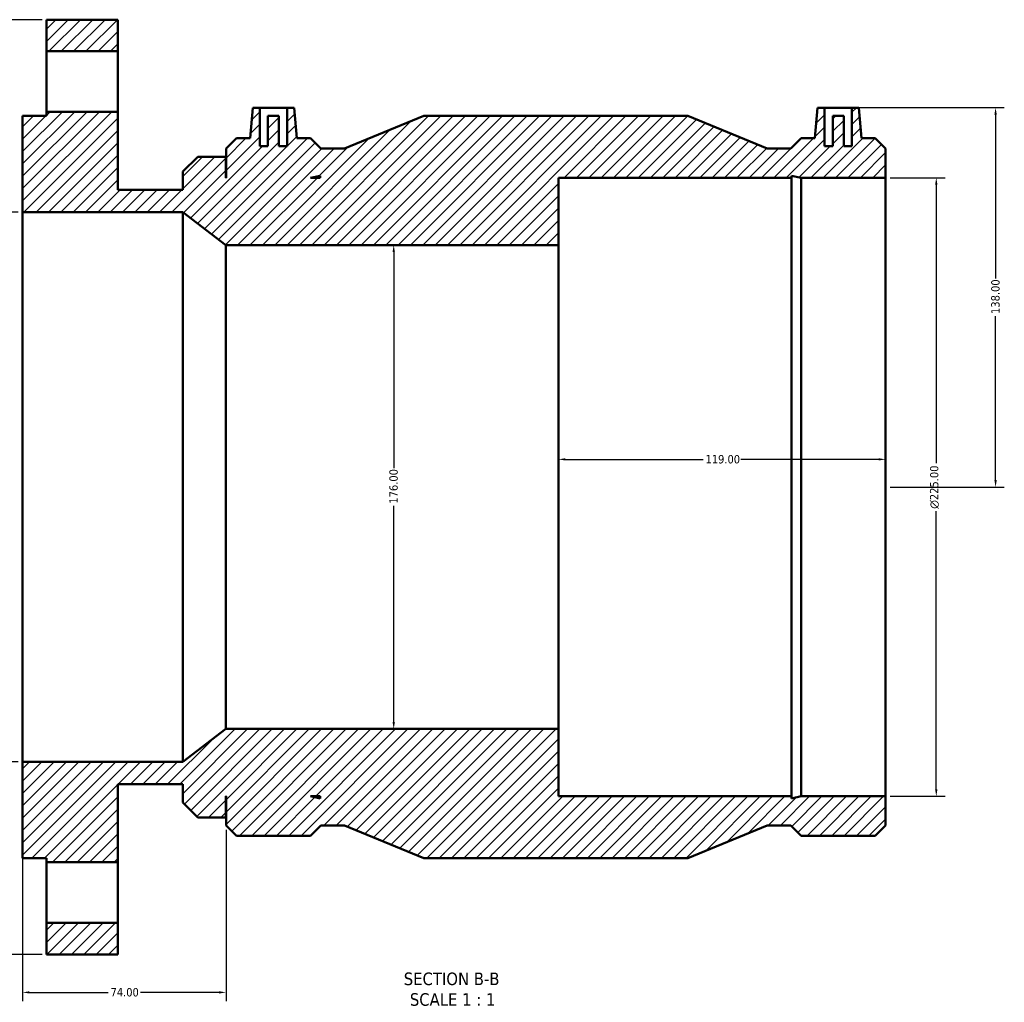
# Model space of a CAD drawing. Header units: millimetres. Extents: x -179 to 1183, y -665 to 1105.
# Tile 2 of 7: x 303 to 661, y -665 to -308. Entities that reach past the tile are written whole.
import ezdxf

# ---------------------------------------------------------------- set-up
doc = ezdxf.new("R2010")
doc.units = ezdxf.units.MM
for name, color, linetype, lineweight in [('Dimension (ANSI)', 7, 'Continuous', 25), ('Hatch (ANSI)', 7, 'Continuous', 18), ('Symbol (ANSI)', 7, 'Continuous', 25), ('Visible (ANSI)', 7, 'Continuous', 50)]:
    doc.layers.add(name, color=color, linetype=linetype, lineweight=lineweight)
doc.styles.add('Label Text (ANSI)', font='tahoma.ttf')
doc.styles.add('Note Text (ANSI)', font='tahoma.ttf')
doc.dimstyles.new('Default - mm (ANSI)', dxfattribs={"dimtxt": 3.048, "dimasz": 2.5, "dimexe": 3.175, "dimexo": 1.6002, "dimgap": 0.8, "dimtad": 0, "dimtoh": 1, "dimrnd": 1e-08, "dimzin": 4, "dimdsep": 46, "dimtxsty": 'Note Text (ANSI)', "dimcen": 0.09, "dimdle": 10, "dimclrd": 256, "dimclre": 256, "dimclrt": 256, "dimadec": 1, "dimazin": 1, "dimtfac": 1, "dimtofl": 0, "dimtmove": 0, "dimatfit": 3, "dimfxl": 1, "dimtolj": 1, "dimtzin": 4, "dimlwd": -1, "dimlwe": -1, "dimarcsym": 0})

# ---------------------------------------------------------------- blocks, each defined once
blk = doc.blocks.new('*D7')
at = {"layer": 'Defpoints', "color": 0, "transparency": 16777216}
for p in [(605.78, -340.03), (618.03, -478.03), (658.03, -478.03)]:
    blk.add_point(p, dxfattribs=at)
at = {"layer": 'Dimension (ANSI)', "transparency": 16777216}
for p, q in [((607.38, -340.03), (661.21, -340.03)), ((658.03, -342.53), (658.03, -402.19)), ((658.03, -475.53), (658.03, -415.87)), ((619.63, -478.03), (661.21, -478.03))]:
    blk.add_line(p, q, dxfattribs=at)
for points in [[(657.61, -342.53), (658.45, -342.53), (658.03, -340.03)], [(657.61, -475.53), (658.45, -475.53), (658.03, -478.03)]]:
    blk.add_solid(points, dxfattribs=at)
at = {"layer": 'Dimension (ANSI)', "transparency": 16777216, "insert": (656.44, -415.07), "char_height": 3.048, "attachment_point": 1, "rotation": 90, "style": 'Note Text (ANSI)'}
blk.add_mtext('\\A1;138.00', dxfattribs=at)
blk = doc.blocks.new('*D10')
at = {"layer": 'Defpoints', "color": 0, "transparency": 16777216}
for p in [(304.03, -378.03), (270.03, -578.03), (304.03, -578.03)]:
    blk.add_point(p, dxfattribs=at)
at = {"layer": 'Dimension (ANSI)', "transparency": 16777216}
for p, q in [((302.43, -378.03), (266.86, -378.03)), ((270.03, -380.53), (270.03, -469.32)), ((270.03, -575.53), (270.03, -486.75)), ((302.43, -578.03), (266.86, -578.03))]:
    blk.add_line(p, q, dxfattribs=at)
for points in [[(269.61, -380.53), (270.45, -380.53), (270.03, -378.03)], [(269.61, -575.53), (270.45, -575.53), (270.03, -578.03)]]:
    blk.add_solid(points, dxfattribs=at)
at = {"layer": 'Dimension (ANSI)', "transparency": 16777216, "insert": (267.74, -485.95), "char_height": 3.048, "attachment_point": 1, "rotation": 90, "style": 'Note Text (ANSI)'}
blk.add_mtext('\\A1;\\fAIGDT|b0|i0;\\H3.0480;\\ln\\fTahoma|b0|i0;\\H3.0480;200.00', dxfattribs=at)
blk = doc.blocks.new('*D11')
at = {"layer": 'Defpoints', "color": 0, "transparency": 16777216}
for p in [(618.03, -365.53), (618.03, -590.53), (636.45, -590.53)]:
    blk.add_point(p, dxfattribs=at)
at = {"layer": 'Dimension (ANSI)', "transparency": 16777216}
for p, q in [((619.63, -365.53), (639.63, -365.53)), ((636.45, -368.03), (636.45, -469.32)), ((636.45, -588.03), (636.45, -486.75)), ((619.63, -590.53), (639.63, -590.53))]:
    blk.add_line(p, q, dxfattribs=at)
for points in [[(636.04, -368.03), (636.87, -368.03), (636.45, -365.53)], [(636.04, -588.03), (636.87, -588.03), (636.45, -590.53)]]:
    blk.add_solid(points, dxfattribs=at)
at = {"layer": 'Dimension (ANSI)', "transparency": 16777216, "insert": (634.16, -485.95), "char_height": 3.048, "attachment_point": 1, "rotation": 90, "style": 'Note Text (ANSI)'}
blk.add_mtext('\\A1;\\fAIGDT|b0|i0;\\H3.0480;\\ln\\fTahoma|b0|i0;\\H3.0480;225.00', dxfattribs=at)
blk = doc.blocks.new('*D12')
at = {"layer": 'Defpoints', "color": 0, "transparency": 16777216}
for p in [(240.2, -308.03), (312.7, -308.03), (312.7, -648.03)]:
    blk.add_point(p, dxfattribs=at)
at = {"layer": 'Dimension (ANSI)', "transparency": 16777216}
for p, q in [((311.1, -308.03), (237.02, -308.03)), ((240.2, -310.53), (240.2, -471.06)), ((240.2, -645.53), (240.2, -485)), ((311.1, -648.03), (237.02, -648.03))]:
    blk.add_line(p, q, dxfattribs=at)
for points in [[(239.78, -310.53), (240.62, -310.53), (240.2, -308.03)], [(239.78, -645.53), (240.62, -645.53), (240.2, -648.03)]]:
    blk.add_solid(points, dxfattribs=at)
at = {"layer": 'Dimension (ANSI)', "transparency": 16777216, "insert": (238.61, -484.2), "char_height": 3.048, "attachment_point": 1, "rotation": 90, "style": 'Note Text (ANSI)'}
blk.add_mtext('\\A1;340.00', dxfattribs=at)
blk = doc.blocks.new('*D13')
at = {"layer": 'Defpoints', "color": 0, "transparency": 16777216}
for p in [(439.05, -390.03), (439.05, -566.03), (439.05, -566.03)]:
    blk.add_point(p, dxfattribs=at)
at = {"layer": 'Dimension (ANSI)', "transparency": 16777216}
for p, q in [((439.05, -392.53), (439.05, -471.19)), ((439.05, -563.53), (439.05, -484.87))]:
    blk.add_line(p, q, dxfattribs=at)
for points in [[(438.63, -392.53), (439.47, -392.53), (439.05, -390.03)], [(438.63, -563.53), (439.47, -563.53), (439.05, -566.03)]]:
    blk.add_solid(points, dxfattribs=at)
at = {"layer": 'Dimension (ANSI)', "transparency": 16777216, "insert": (437.46, -484.07), "char_height": 3.048, "attachment_point": 1, "rotation": 90, "style": 'Note Text (ANSI)'}
blk.add_mtext('\\A1;176.00', dxfattribs=at)
blk = doc.blocks.new('*D14')
at = {"layer": 'Defpoints', "color": 0, "transparency": 16777216}
for p in [(499.03, -467.96), (499.03, -478.03), (618.03, -478.03)]:
    blk.add_point(p, dxfattribs=at)
at = {"layer": 'Dimension (ANSI)', "transparency": 16777216}
for p, q in [((501.53, -467.96), (551.69, -467.96)), ((615.53, -467.96), (565.37, -467.96))]:
    blk.add_line(p, q, dxfattribs=at)
for points in [[(501.53, -467.55), (501.53, -468.38), (499.03, -467.96)], [(615.53, -467.55), (615.53, -468.38), (618.03, -467.96)]]:
    blk.add_solid(points, dxfattribs=at)
at = {"layer": 'Dimension (ANSI)', "transparency": 16777216, "insert": (552.49, -466.38), "char_height": 3.048, "attachment_point": 1, "style": 'Note Text (ANSI)'}
blk.add_mtext('\\A1;119.00', dxfattribs=at)
blk = doc.blocks.new('*D15')
at = {"layer": 'Defpoints', "color": 0, "transparency": 16777216}
for p in [(304.03, -578.03), (378.03, -601.13), (378.03, -661.86)]:
    blk.add_point(p, dxfattribs=at)
at = {"layer": 'Dimension (ANSI)', "transparency": 16777216}
for p, q in [((304.03, -579.63), (304.03, -665.04)), ((378.03, -602.73), (378.03, -665.04)), ((306.53, -661.86), (335.21, -661.86)), ((375.53, -661.86), (346.86, -661.86))]:
    blk.add_line(p, q, dxfattribs=at)
for points in [[(306.53, -661.44), (306.53, -662.28), (304.03, -661.86)], [(375.53, -661.44), (375.53, -662.28), (378.03, -661.86)]]:
    blk.add_solid(points, dxfattribs=at)
at = {"layer": 'Dimension (ANSI)', "transparency": 16777216, "insert": (336.01, -660.27), "char_height": 3.048, "attachment_point": 1, "style": 'Note Text (ANSI)'}
blk.add_mtext('\\A1;74.00', dxfattribs=at)

msp = doc.modelspace()

# ---------------------------------------------------------------- hatches: boundary and pattern name
at = {"layer": 'Hatch (ANSI)'}
h = msp.add_hatch(dxfattribs=at)
h.set_pattern_fill('ANSI31', color=256, scale=25.4, style=0)
h.set_pattern_definition([(45, (0, 0), (-2.245064, 2.245064), [])])
h.paths.add_polyline_path([(338.6979, -636.5326), (312.6979, -636.5326), (312.6979, -648.0326), (338.6979, -648.0326)])
h.paths.add_polyline_path([(312.6979, -319.5326), (338.6979, -319.5326), (338.6979, -308.0326), (312.6979, -308.0326)])
h.paths.add_polyline_path([(499.0312, -566.0326), (377.9312, -566.0326), (362.3312, -578.0326), (304.0312, -578.0326), (304.0312, -613.0326), (312.6979, -613.0326), (312.6979, -614.5326), (338.6979, -614.5326), (338.6979, -586.1676), (362.3312, -586.1676), (362.3312, -592.7826), (367.7312, -598.1826), (377.9312, -598.1826), (377.9312, -590.5326), (378.0312, -590.5326), (378.0312, -601.1256), (381.8382, -604.9326), (408.7342, -604.9326), (412.5412, -601.1256), (421.1687, -601.1256), (450.0312, -613.0326), (546.0312, -613.0326), (574.8937, -601.1256), (583.5212, -601.1256), (587.3282, -604.9326), (614.2242, -604.9326), (618.0312, -601.1256), (618.0312, -590.5326), (587.3282, -590.5326), (583.8023, -591.2821), (583.8023, -590.5326), (499.0312, -590.5326)])
h.paths.add_polyline_path([(412.2601, -591.2821), (408.7342, -590.5326), (412.2601, -590.5326)], flags=0)
h.paths.add_polyline_path([(609.2473, -351.1326), (608.2762, -340.0326), (605.7762, -340.0326), (605.7762, -354.0326), (602.7762, -354.0326), (602.7762, -343.0326), (598.7762, -343.0326), (598.7762, -354.0326), (595.7762, -354.0326), (595.7762, -340.0326), (593.2762, -340.0326), (592.3051, -351.1326), (587.3282, -351.1326), (583.5212, -354.9396), (574.8937, -354.9396), (546.0312, -343.0326), (450.0312, -343.0326), (421.1687, -354.9396), (412.5412, -354.9396), (408.7342, -351.1326), (403.7573, -351.1326), (402.7862, -340.0326), (400.2862, -340.0326), (400.2862, -354.0326), (397.2862, -354.0326), (397.2862, -343.0326), (393.2862, -343.0326), (393.2862, -354.0326), (390.2862, -354.0326), (390.2862, -340.0326), (387.7862, -340.0326), (386.8151, -351.1326), (381.8382, -351.1326), (378.0312, -354.9396), (378.0312, -365.5326), (377.9312, -365.5326), (377.9312, -357.8826), (367.7312, -357.8826), (362.3312, -363.2826), (362.3312, -369.8976), (338.6979, -369.8976), (338.6979, -341.5326), (312.6979, -341.5326), (312.6979, -343.0326), (304.0312, -343.0326), (304.0312, -378.0326), (362.3312, -378.0326), (377.9312, -390.0326), (499.0312, -390.0326), (499.0312, -365.5326), (583.8023, -365.5326), (583.8023, -364.7832), (587.3282, -365.5326), (618.0312, -365.5326), (618.0312, -354.9396), (614.2242, -351.1326)])
h.paths.add_polyline_path([(408.7342, -365.5326), (412.2601, -364.7832), (412.2601, -365.5326)], flags=0)

# ---------------------------------------------------------------- linework, layer by layer
at = {"layer": 'Visible (ANSI)'}
for p, q in [((338.6979, -308.0326), (312.6979, -308.0326)), ((312.6979, -308.0326), (312.6979, -319.5326)), ((338.6979, -319.5326), (338.6979, -308.0326)), ((312.6979, -319.5326), (338.6979, -319.5326)), ((312.6979, -341.5326), (312.6979, -319.5326)), ((338.6979, -319.5326), (338.6979, -341.5326)), ((387.7862, -340.0326), (386.8151, -351.1326)), ((390.2862, -340.0326), (387.7862, -340.0326)), ((390.2862, -354.0326), (390.2862, -340.0326)), ((390.2862, -340.0326), (400.2862, -340.0326)), ((402.7862, -340.0326), (400.2862, -340.0326)), ((400.2862, -340.0326), (400.2862, -354.0326)), ((403.7573, -351.1326), (402.7862, -340.0326)), ((593.2762, -340.0326), (592.3051, -351.1326)), ((595.7762, -340.0326), (593.2762, -340.0326)), ((595.7762, -354.0326), (595.7762, -340.0326)), ((595.7762, -340.0326), (605.7762, -340.0326)), ((608.2762, -340.0326), (605.7762, -340.0326)), ((605.7762, -340.0326), (605.7762, -354.0326)), ((609.2473, -351.1326), (608.2762, -340.0326)), ((312.6979, -343.0326), (304.0312, -343.0326)), ((304.0312, -343.0326), (304.0312, -378.0326)), ((338.6979, -341.5326), (312.6979, -341.5326)), ((312.6979, -341.5326), (312.6979, -343.0326)), ((338.6979, -369.8976), (338.6979, -341.5326)), ((397.2862, -343.0326), (393.2862, -343.0326)), ((393.2862, -343.0326), (393.2862, -354.0326)), ((397.2862, -354.0326), (397.2862, -343.0326)), ((450.0312, -343.0326), (421.1687, -354.9396)), ((546.0312, -343.0326), (450.0312, -343.0326)), ((574.8937, -354.9396), (546.0312, -343.0326)), ((602.7762, -343.0326), (598.7762, -343.0326)), ((598.7762, -343.0326), (598.7762, -354.0326)), ((602.7762, -354.0326), (602.7762, -343.0326)), ((381.8382, -351.1326), (378.0312, -354.9396)), ((386.8151, -351.1326), (381.8382, -351.1326)), ((393.2862, -354.0326), (390.2862, -354.0326)), ((400.2862, -354.0326), (397.2862, -354.0326)), ((408.7342, -351.1326), (403.7573, -351.1326)), ((412.5412, -354.9396), (408.7342, -351.1326)), ((587.3282, -351.1326), (583.5212, -354.9396)), ((592.3051, -351.1326), (587.3282, -351.1326)), ((598.7762, -354.0326), (595.7762, -354.0326)), ((605.7762, -354.0326), (602.7762, -354.0326)), ((614.2242, -351.1326), (609.2473, -351.1326)), ((618.0312, -354.9396), (614.2242, -351.1326)), ((367.7312, -357.8826), (362.3312, -363.2826)), ((377.9312, -357.8826), (367.7312, -357.8826)), ((377.9312, -365.5326), (377.9312, -357.8826)), ((378.0312, -354.9396), (378.0312, -365.5326)), ((421.1687, -354.9396), (412.5412, -354.9396)), ((583.5212, -354.9396), (574.8937, -354.9396)), ((618.0312, -365.5326), (618.0312, -354.9396)), ((362.3312, -363.2826), (362.3312, -369.8976)), ((408.7342, -365.5326), (412.2601, -364.7832)), ((412.2601, -364.7832), (412.2601, -365.5326)), ((583.8023, -365.5326), (583.8023, -364.7832)), ((583.8023, -364.7832), (587.3282, -365.5326)), ((378.0312, -365.5326), (377.9312, -365.5326)), ((412.2601, -365.5326), (408.7342, -365.5326)), ((499.0312, -390.0326), (499.0312, -365.5326)), ((499.0312, -365.5326), (583.8023, -365.5326)), ((583.8023, -590.5326), (583.8023, -365.5326)), ((587.3282, -365.5326), (618.0312, -365.5326)), ((587.3282, -590.5326), (587.3282, -365.5326)), ((618.0312, -590.5326), (618.0312, -365.5326)), ((362.3312, -369.8976), (338.6979, -369.8976)), ((304.0312, -378.0326), (362.3312, -378.0326)), ((304.0312, -578.0326), (304.0312, -378.0326)), ((362.3312, -378.0326), (377.9312, -390.0326)), ((362.3312, -578.0326), (362.3312, -378.0326)), ((377.9312, -390.0326), (499.0312, -390.0326)), ((377.9312, -566.0326), (377.9312, -390.0326)), ((499.0312, -566.0326), (499.0312, -390.0326)), ((377.9312, -566.0326), (362.3312, -578.0326)), ((499.0312, -566.0326), (377.9312, -566.0326)), ((499.0312, -590.5326), (499.0312, -566.0326)), ((362.3312, -578.0326), (304.0312, -578.0326)), ((304.0312, -578.0326), (304.0312, -613.0326)), ((338.6979, -614.5326), (338.6979, -586.1676)), ((338.6979, -586.1676), (362.3312, -586.1676)), ((362.3312, -586.1676), (362.3312, -592.7826)), ((377.9312, -598.1826), (377.9312, -590.5326)), ((377.9312, -590.5326), (378.0312, -590.5326)), ((378.0312, -590.5326), (378.0312, -601.1256)), ((412.2601, -591.2821), (408.7342, -590.5326)), ((408.7342, -590.5326), (412.2601, -590.5326)), ((412.2601, -590.5326), (412.2601, -591.2821)), ((583.8023, -590.5326), (499.0312, -590.5326)), ((587.3282, -590.5326), (583.8023, -591.2821)), ((583.8023, -591.2821), (583.8023, -590.5326)), ((618.0312, -590.5326), (587.3282, -590.5326)), ((618.0312, -601.1256), (618.0312, -590.5326)), ((362.3312, -592.7826), (367.7312, -598.1826)), ((367.7312, -598.1826), (377.9312, -598.1826)), ((378.0312, -601.1256), (381.8382, -604.9326)), ((408.7342, -604.9326), (412.5412, -601.1256)), ((412.5412, -601.1256), (421.1687, -601.1256)), ((421.1687, -601.1256), (450.0312, -613.0326)), ((546.0312, -613.0326), (574.8937, -601.1256)), ((574.8937, -601.1256), (583.5212, -601.1256)), ((583.5212, -601.1256), (587.3282, -604.9326)), ((614.2242, -604.9326), (618.0312, -601.1256)), ((381.8382, -604.9326), (408.7342, -604.9326)), ((587.3282, -604.9326), (614.2242, -604.9326)), ((304.0312, -613.0326), (312.6979, -613.0326)), ((312.6979, -613.0326), (312.6979, -614.5326)), ((312.6979, -614.5326), (338.6979, -614.5326)), ((312.6979, -636.5326), (312.6979, -614.5326)), ((338.6979, -614.5326), (338.6979, -636.5326)), ((450.0312, -613.0326), (546.0312, -613.0326)), ((338.6979, -636.5326), (312.6979, -636.5326)), ((312.6979, -636.5326), (312.6979, -648.0326)), ((338.6979, -648.0326), (338.6979, -636.5326)), ((312.6979, -648.0326), (338.6979, -648.0326))]:
    msp.add_line(p, q, dxfattribs=at)

# ---------------------------------------------------------------- texts
at = {"layer": 'Symbol (ANSI)', "char_height": 4.572, "attachment_point": 7, "style": 'Label Text (ANSI)'}
for s, insert in [('SECTION B-B', (442.7031, -659.2973)), ('SCALE 1 : 1', (444.9261, -666.8101))]:
    msp.add_mtext(s, dxfattribs=dict(at, insert=insert))

# ---------------------------------------------------------------- dimensions: what is measured, and where the dimension line sits
at = {"layer": 'Dimension (ANSI)'}
for base, p1, p2, angle, override, picture, middle in [((240.1989, -308.0326), (312.6979, -648.0326), (312.6979, -308.0326), 270, {"dimtoh": 0, "dimdec": 2, "dimtp": 0, "dimtm": 0, "dimtdec": 2, "dimatfit": 1}, '*D12', (240.1989, -478.0326)), ((658.0312, -478.0326), (605.7762, -340.0326), (618.0312, -478.0326), 90, {"dimtoh": 0, "dimdec": 2, "dimtp": 0, "dimtm": 0, "dimtdec": 2, "dimatfit": 1}, '*D7', (658.0312, -409.0326)), ((439.0494, -566.0326), (439.0494, -390.0326), (439.0494, -566.0326), 270, {"dimtoh": 0, "dimdec": 2, "dimse1": 1, "dimse2": 1, "dimtp": 0, "dimtm": 0, "dimtdec": 2, "dimatfit": 1}, '*D13', (439.0494, -478.0326)), ((499.0312, -467.9621), (618.0312, -478.0326), (499.0312, -478.0326), 180, {"dimtoh": 0, "dimdec": 2, "dimse1": 1, "dimse2": 1, "dimtp": 0, "dimtm": 0, "dimtdec": 2, "dimatfit": 1}, '*D14', (558.5312, -467.9621)), ((378.0312, -661.861), (304.0312, -578.0326), (378.0312, -601.1256), 180, {"dimtoh": 0, "dimdec": 2, "dimtp": 0, "dimtm": 0, "dimtdec": 2, "dimatfit": 1}, '*D15', (341.0312, -661.861))]:
    dim = msp.add_linear_dim(base=base, p1=p1, p2=p2, angle=angle, dimstyle='Default - mm (ANSI)', override=override, dxfattribs=at)
    dim.commit()
    dim.dimension.update_dxf_attribs({"geometry": picture, "text_midpoint": middle, "dimtype": 160})
for base, p1, p2, picture, middle in [((636.4537, -590.5326), (618.0312, -365.5326), (618.0312, -590.5326), '*D11', (636.4537, -478.0326)), ((270.0312, -578.0326), (304.0312, -378.0326), (304.0312, -578.0326), '*D10', (270.0312, -478.0326))]:
    dim = msp.add_linear_dim(base=base, p1=p1, p2=p2, angle=90, text='\\fAIGDT|b0|i0;\\H3.0480;\\ln\\fTahoma|b0|i0;\\H3.0480;<>', dimstyle='Default - mm (ANSI)', override={"dimtoh": 0, "dimdec": 2, "dimtp": 0, "dimtm": 0, "dimtdec": 2, "dimatfit": 1}, dxfattribs=at)
    dim.commit()
    dim.dimension.update_dxf_attribs({"geometry": picture, "text_midpoint": middle, "dimtype": 160})

doc.saveas('drawing.dxf')
